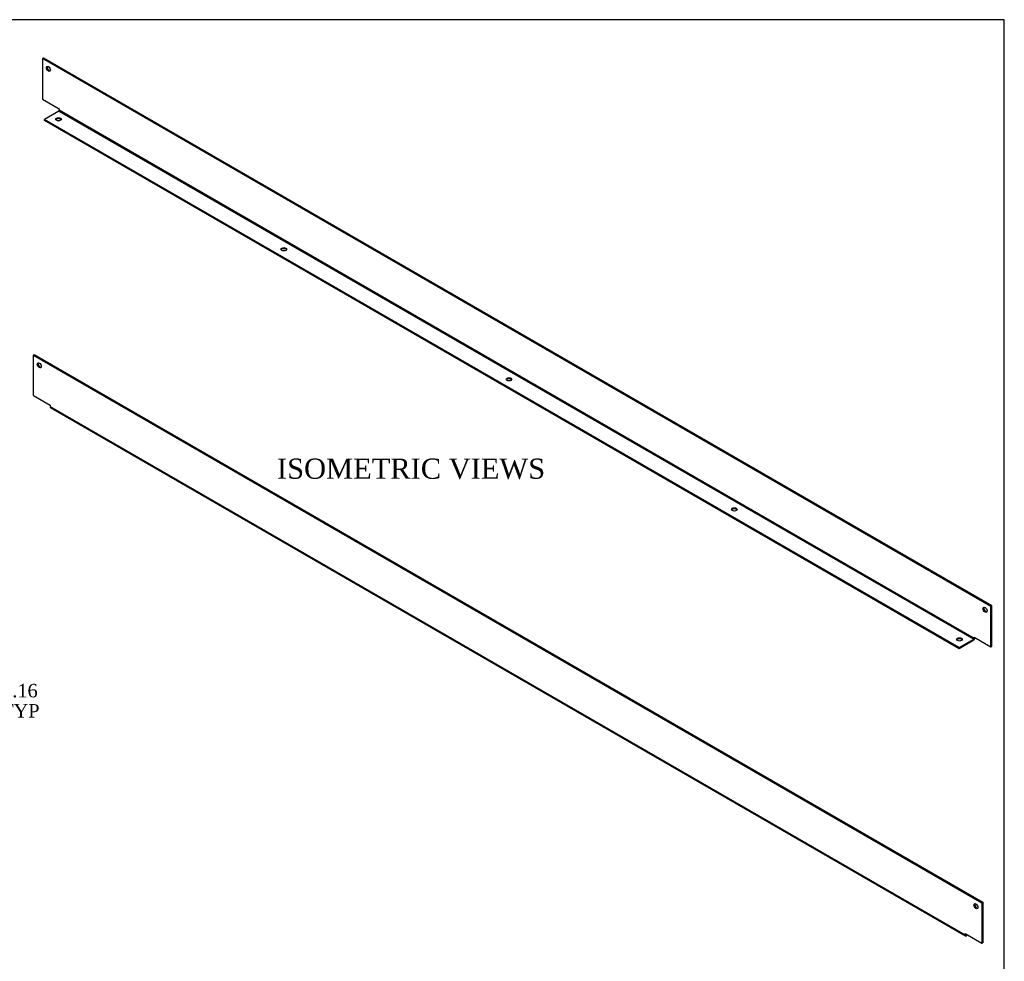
# Model space of a CAD drawing. Header units: inches. Extents: x 0 to 120, y -1 to 80.
# Tile 2 of 2: x 76 to 120, y 38 to 80. Entities that reach past the tile are written whole.
import ezdxf
from ezdxf.enums import TextEntityAlignment as Align

# ---------------------------------------------------------------- set-up
doc = ezdxf.new("R2010")
doc.units = ezdxf.units.IN
doc.header["$MEASUREMENT"] = 0
doc.layers.add('COM55547-17', color=7, linetype='Continuous')
doc.layers.add('Default', color=7, linetype='Continuous')
doc.styles.add('SEACAD_Times_New_Roman', font='times.ttf')
doc.dimstyles.new('HAMMOND_(STH_-_120x80)', dxfattribs={"dimtxt": 0.6, "dimasz": 0.75, "dimexe": 0.3, "dimexo": 0.3, "dimgap": 0.15, "dimtad": 0, "dimtih": 1, "dimtoh": 1, "dimzin": 0, "dimdsep": 46, "dimtxsty": 'SEACAD_Times_New_Roman', "dimblk1": '_SE_FILLED', "dimblk2": '_SE_FILLED', "dimsah": 1, "dimcen": 0.3, "dimadec": 0, "dimazin": 0, "dimtfac": 0.8, "dimtofl": 0, "dimtmove": 0, "dimatfit": 3, "dimfxl": 1, "dimtolj": 1, "dimtzin": 0, "dimarcsym": 0})

# ---------------------------------------------------------------- blocks, each defined once
blk = doc.blocks.new('SE6')
at = {"layer": 'COM55547-17', "color": 7, "linetype": 'Continuous'}
for p, q in [((76.8513026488, 77.9210548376), (76.8109975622, 77.897784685)), ((76.8109975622, 77.897784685), (76.8109975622, 76.08638702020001)), ((119.1490160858, 53.4539182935), (76.8109975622, 77.897784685)), ((119.1893211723, 53.47718844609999), (76.8513026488, 77.9210548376)), ((76.8109975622, 76.08638702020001), (77.5622985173, 75.6526232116)), ((77.5622985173, 75.6526232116), (77.5622985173, 75.59506020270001)), ((77.5417924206, 75.5595426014), (76.89549682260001, 75.18640366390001)), ((117.7309134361, 51.6100648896), (76.89549682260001, 75.18640366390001)), ((76.89549682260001, 75.1398633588), (76.89549682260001, 75.18640366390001)), ((77.5417924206, 75.5595426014), (118.3772090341, 51.9832038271)), ((118.3977151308, 52.0187214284), (77.5622985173, 75.59506020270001)), ((117.7309134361, 51.5635245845), (76.89549682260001, 75.1398633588)), ((119.1893211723, 53.47718844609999), (119.1490160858, 53.4539182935)), ((119.1490160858, 51.6425206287), (119.1490160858, 53.4539182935)), ((119.1893211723, 51.6657907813), (119.1893211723, 53.47718844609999)), ((117.7309134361, 51.6100648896), (118.3772090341, 51.9832038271)), ((118.3772090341, 51.936663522), (117.7309134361, 51.5635245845)), ((118.3977151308, 52.0187214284), (118.3977151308, 52.0762844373)), ((118.3977151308, 52.0762844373), (119.1490160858, 51.6425206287)), ((118.4380202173, 52.05301428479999), (118.4380202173, 52.0419915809)), ((117.7309134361, 51.5635245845), (117.7309134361, 51.6100648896)), ((119.1490160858, 51.6425206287), (119.1893211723, 51.6657907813))]:
    blk.add_line(p, q, dxfattribs=at)
for centre, major_axis in [((77.07616260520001, 77.4385053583), (-0.06249999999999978, 0.1082531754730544)), ((77.5280038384, 75.1943645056), (0.1250000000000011, 0)), ((87.5821783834, 69.38958412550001), (0.1249999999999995, 4.461089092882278e-16)), ((97.6363529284, 63.5848037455), (0.125, -4.268512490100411e-17)), ((107.6905274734, 57.7800233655), (0.1249999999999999, 2.219626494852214e-16)), ((118.8838510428, 53.3008251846), (-0.06250000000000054, 0.1082531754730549)), ((117.7447020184, 51.9752429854), (0.1250000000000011, 0))]:
    blk.add_ellipse(centre, major_axis=major_axis, ratio=0.5773502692, dxfattribs=at)
for centre, major_axis, start_param, end_param in [((77.1164676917, 77.4617755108), (0.06249999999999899, -0.1082531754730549), 3.469899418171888, 5.95487854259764), ((77.5280038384, 75.1478242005), (-0.1250000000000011, 8.922178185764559e-16), 3.469899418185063, 5.954878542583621), ((77.5417924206, 75.5832210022), (0.01450000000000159, 0.02511473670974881), 3.926990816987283, 5.497787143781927), ((87.5821783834, 69.3430438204), (-0.1249999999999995, -4.461089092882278e-16), 3.469899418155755, 5.95487854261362), ((97.6363529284, 63.5382634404), (-0.1250000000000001, -2.561107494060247e-17), 3.469899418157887, 5.954878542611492), ((107.6905274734, 57.7334830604), (-0.1249999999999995, 0), 3.469899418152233, 5.954878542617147), ((118.9241561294, 53.3240953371), (0.06249999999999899, -0.108253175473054), 3.469899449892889, 5.954878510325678), ((117.7447020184, 51.9287026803), (-0.1250000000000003, 2.232629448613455e-15), 3.469899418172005, 5.9548785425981), ((118.3772090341, 52.006882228), (-0.04299999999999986, -0.07447818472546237), 0.7853981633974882, 2.356194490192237), ((118.3772090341, 52.006882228), (-0.01450000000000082, -0.02511473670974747), 0.7853981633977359, 2.356194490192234)]:
    blk.add_ellipse(centre, major_axis=major_axis, ratio=0.5773502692, start_param=start_param, end_param=end_param, dxfattribs=at)
blk = doc.blocks.new('SE7')
at = {"layer": 'COM55547-17', "color": 7, "linetype": 'Continuous'}
for p, q in [((76.4029289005, 64.6702857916), (76.443233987, 64.6935559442)), ((76.4029289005, 64.6702857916), (118.740947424, 40.2264194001)), ((76.4029289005, 62.8588881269), (76.4029289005, 64.6702857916)), ((76.443233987, 64.6935559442), (118.7812525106, 40.2496895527)), ((76.4029289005, 62.8588881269), (77.1542298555, 62.4251243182)), ((77.1542298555, 62.4251243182), (77.1542298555, 62.3675613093)), ((77.1542298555, 62.3675613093), (117.989646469, 38.791222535)), ((77.1720410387, 62.3281924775), (118.0074576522, 38.7518537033)), ((118.740947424, 40.2264194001), (118.7812525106, 40.2496895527)), ((118.740947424, 40.2264194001), (118.740947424, 38.4150217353)), ((118.7812525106, 40.2496895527), (118.7812525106, 38.4382918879)), ((117.989646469, 38.848785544), (118.740947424, 38.4150217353)), ((117.989646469, 38.791222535), (117.989646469, 38.848785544)), ((118.0299515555, 38.8255153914), (118.0299515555, 38.8144926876)), ((118.0504576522, 38.8026534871), (118.0299515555, 38.8144926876)), ((118.0504576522, 38.8026534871), (118.0600035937, 38.8081648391)), ((118.1003086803, 38.7848946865), (118.0504576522, 38.756113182)), ((118.740947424, 38.4150217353), (118.7812525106, 38.4382918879))]:
    blk.add_line(p, q, dxfattribs=at)
for centre, major_axis in [((76.6680939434, 64.2110064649), (-0.06249999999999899, 0.1082531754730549)), ((118.4757823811, 40.0733262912), (-0.06250000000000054, 0.1082531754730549))]:
    blk.add_ellipse(centre, major_axis=major_axis, ratio=0.5773502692, dxfattribs=at)
for centre, major_axis, ratio, start_param, end_param in [((76.70839903, 64.2342766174), (0.06249999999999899, -0.1082531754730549), 0.5773502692, 3.469899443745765, 5.954878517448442), ((77.2150410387, 62.4026706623), (0.04299999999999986, 0.07447818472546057), 0.5773502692, 2.356194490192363, 3.141592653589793), ((118.5160874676, 40.0965964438), (0.06249999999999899, -0.1082531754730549), 0.5773502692, 3.469899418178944, 5.95487854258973), ((118.0504576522, 38.826331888), (0.04299999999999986, 0.07447818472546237), 0.5773502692, 2.356194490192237, 3.92699081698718), ((118.0504576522, 38.826331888), (0.01450000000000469, 0.02511473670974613), 0.5773502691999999, 2.356194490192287, 3.926990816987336)]:
    blk.add_ellipse(centre, major_axis=major_axis, ratio=ratio, start_param=start_param, end_param=end_param, dxfattribs=at)
blk = doc.blocks.new('DMBLK6862')
at = {"layer": 'Default', "linetype": 'Continuous', "transparency": 16777216}
for points in [[(74.58403031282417, 48.89962128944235), (74.33403030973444, 48.89962128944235), (74.45903031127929, 48.14962128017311)], [(74.58403031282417, 47.24312127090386), (74.45903031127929, 47.99312128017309), (74.33403030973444, 47.24312127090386)]]:
    blk.add_hatch(color=7, dxfattribs=at).paths.add_polyline_path(points)
at = {"layer": 'Default', "color": 7, "linetype": 'Continuous', "transparency": 16777216}
for p, q in [((74.4590303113, 49.692772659), (74.75903030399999, 49.692772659)), ((74.4590303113, 48.1496212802), (74.4590303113, 49.69277262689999)), ((70.99503101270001, 47.99312128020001), (74.75903030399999, 47.99312128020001)), ((72.0575310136, 48.1496212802), (74.75903030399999, 48.1496212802)), ((74.4590303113, 46.4931212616), (74.4590303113, 47.99312128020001))]:
    blk.add_line(p, q, dxfattribs=at)
at = {"layer": 'Default', "color": 7, "linetype": 'Continuous', "transparency": 16777216, "style": 'SEACAD_Times_New_Roman'}
for s, p in [('0.16', (75.0116843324, 49.992772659)), ('TYP', (74.969030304, 49.092772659))]:
    blk.add_text(s, height=0.6, dxfattribs=at).set_placement(p, align=Align.TOP_LEFT)
blk = doc.blocks.new('_SE_FILLED')
at = {"color": 0}
blk.add_line((0, 0), (-1, 0), dxfattribs=at)
blk.add_solid([(0, 0), (-1, -0.1665), (-1, 0.1665), (0, 0)], dxfattribs=at)
blk = doc.blocks.new('BORDER')
at = {"layer": 'Default', "color": 7, "linetype": 'Continuous'}
for p, q in [((0, 27.86), (-41.86, 27.86)), ((0, 0), (0, 27.86))]:
    blk.add_line(p, q, dxfattribs=at)

msp = doc.modelspace()

# ---------------------------------------------------------------- block references
at = {"layer": 'Default', "color": 7, "xscale": 2.85, "yscale": 2.85, "zscale": 2.85}
msp.add_blockref('BORDER', (119.7441388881, 0.233407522), dxfattribs=at)
at = {"layer": 'Default'}
for name in ['SE6', 'SE7']:
    msp.add_blockref(name, (0, 0), dxfattribs=at)

# ---------------------------------------------------------------- texts
at = {"layer": 'Default', "color": 7, "linetype": 'Continuous', "style": 'SEACAD_Times_New_Roman'}
msp.add_text('ISOMETRIC VIEWS', height=0.9, dxfattribs=at).set_placement((87.2784096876, 60.0476834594), align=Align.TOP_LEFT)

# ---------------------------------------------------------------- dimensions: what is measured, and where the dimension line sits
at = {"layer": 'Default', "color": 7, "linetype": 'Continuous'}
dim = msp.add_linear_dim(base=(74.4590303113, 47.99312128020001), p1=(70.69503102, 47.99312128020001), p2=(70.69503102, 48.1496212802), angle=90, text='\\A1;<>\\PTYP', dimstyle='HAMMOND_(STH_-_120x80)', override={"dimtmove": 1}, dxfattribs=at)
dim.commit()
dim.dimension.update_dxf_attribs({"geometry": 'DMBLK6862', "text_midpoint": (74.75903030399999, 49.692772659), "dimtype": 161})

doc.saveas('drawing.dxf')
